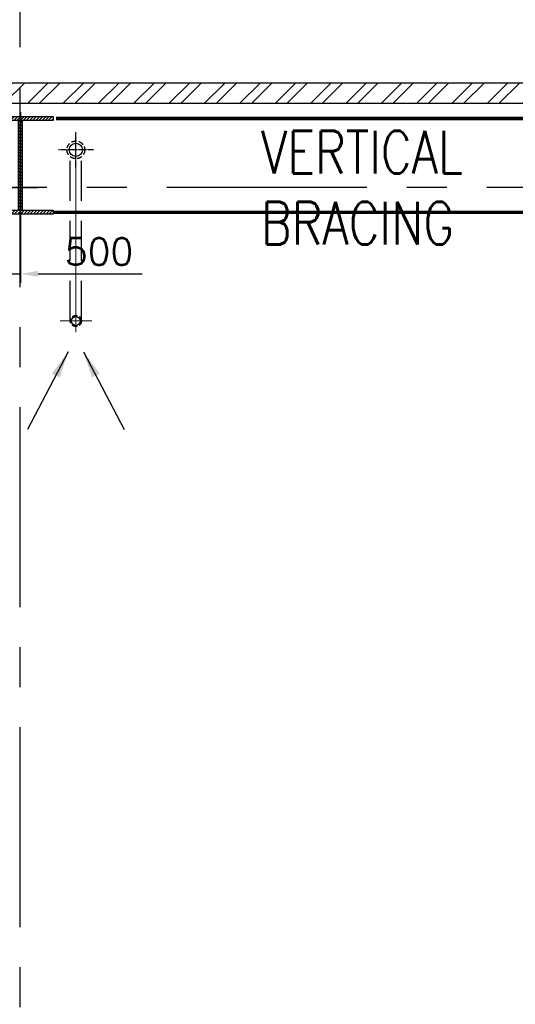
# Model space of a CAD drawing. Header units: inches. Extents: x 306235 to 1392759, y -66369 to 421098.
# Tile 24 of 91: x 425985 to 431561, y -15967 to -4889. Entities that reach past the tile are written whole.
import ezdxf

# ---------------------------------------------------------------- set-up
doc = ezdxf.new("R2010")
doc.units = ezdxf.units.IN
doc.header["$LTSCALE"] = 1800
doc.header["$MEASUREMENT"] = 0
for name, pattern in [('CENTER', [2, 1.25, -0.25, 0.25, -0.25]), ('CENTER2', [1.125, 0.75, -0.125, 0.125, -0.125]), ('DASHED', [0.75, 0.5, -0.25]), ('HIDDEN', [0.375, 0.25, -0.125]), ('HIDDEN2', [0.1875, 0.125, -0.0625])]:
    doc.linetypes.add(name, pattern=pattern)
doc.layers.get('0').update_dxf_attribs({"color": 253, "lineweight": 9})
for name, color, linetype, lineweight in [('7', 8, 'CENTER', 13), ('DRAIN', 251, 'DASHED', 25), ('LEADER', 4, 'Continuous', 15), ('WALL HATCH', 251, 'Continuous', 13)]:
    doc.layers.add(name, color=color, linetype=linetype, lineweight=lineweight)
for name, color, linetype in [('BRACING', 1, 'HIDDEN'), ('CEN', 2, 'CENTER'), ('COL', 1, 'Continuous'), ('DIM', 4, 'Continuous'), ('GRID', 251, 'CENTER'), ('RAIN WATER', 6, 'Continuous'), ('TEXT', 3, 'Continuous'), ('WALL', 6, 'Continuous')]:
    doc.layers.add(name, color=color, linetype=linetype)
doc.styles.add('ROAMNS', font='ROMANS.shx')
doc.styles.add('ROMANS', font='romans.shx')
doc.styles.get("Standard").update_dxf_attribs({"font": 'arial.ttf'})
doc.dimstyles.new('DIM INT 1', dxfattribs={"dimtxt": 300, "dimasz": 200, "dimexe": 100, "dimexo": 100, "dimgap": 100, "dimtad": 1, "dimdec": 0, "dimzin": 13, "dimdsep": 46, "dimlunit": 5, "dimtxsty": 'ROAMNS', "dimblk1": 'CLOSEDBLANK', "dimcen": 0.09, "dimclrd": 9, "dimclre": 9, "dimclrt": 4, "dimadec": 0, "dimazin": 0, "dimtfac": 1, "dimtdec": 0, "dimtix": 1, "dimtmove": 2, "dimatfit": 3, "dimfxl": 1, "dimtolj": 1, "dimtzin": 13, "dimarcsym": 0})
doc.dimstyles.get("Standard").update_dxf_attribs({"dimtxt": 0.18, "dimasz": 0.18, "dimexe": 0.18, "dimexo": 0.0625, "dimgap": 0.09, "dimtad": 0, "dimtih": 1, "dimtoh": 1, "dimdec": 4, "dimzin": 0, "dimdsep": 46, "dimtxsty": 'Standard', "dimcen": 0.09, "dimadec": 0, "dimazin": 0, "dimtfac": 1, "dimtdec": 4, "dimtofl": 0, "dimtmove": 0, "dimatfit": 3, "dimfxl": 1, "dimtolj": 1, "dimtzin": 0, "dimarcsym": 0})

# ---------------------------------------------------------------- blocks, each defined once
blk = doc.blocks.new('C-ROW COLUMN (above17m)')
at = {"layer": 'COL'}
h = blk.add_hatch(dxfattribs=at)
h.set_pattern_fill('ANSI31', color=256, scale=200, style=0)
h.set_pattern_definition([(45, (-78771.347, -120071.694), (-17.6776695, 17.6776695), [])])
h.paths.add_polyline_path([(22, 755), (-22, 755), (-22, -255), (22, -255)])
h.paths.add_polyline_path([(370, -300), (370, -255), (-370, -255), (-370, -300)])
h.paths.add_polyline_path([(-370, 800), (-370, 755), (370, 755), (370, 800)])
at = {"layer": 'CEN'}
for p, q in [((0, -300), (0, 800)), ((-192, 0), (192, 0))]:
    blk.add_line(p, q, dxfattribs=at)
at = {"layer": 'COL'}
for points in [[(-370, 800), (370, 800), (370, 755), (-370, 755)], [(-22, 755), (22, 755), (22, -255), (-22, -255)], [(-370, -255), (370, -255), (370, -300), (-370, -300)]]:
    blk.add_lwpolyline(points, close=True, dxfattribs=at)
blk = doc.blocks.new('*D475')
at = {"layer": 'Defpoints', "color": 0, "transparency": 16777216}
for p in [(425492, -5829), (425992, -5829), (425492, -7749)]:
    blk.add_point(p, dxfattribs=at)
at = {"layer": 'DIM', "color": 9, "lineweight": -2, "transparency": 16777216}
for p, q in [((425492, -5929), (425492, -7849)), ((425992, -5929), (425992, -7849)), ((425292, -7749), (425092, -7749)), ((425492, -7749), (425992, -7749)), ((426192, -7749), (427363, -7749))]:
    blk.add_line(p, q, dxfattribs=at)
at = {"layer": 'DIM', "color": 9, "transparency": 16777216}
for points in [[(425292, -7716), (425292, -7782), (425492, -7749)], [(426192, -7716), (426192, -7782), (425992, -7749)]]:
    blk.add_solid(points, dxfattribs=at)
at = {"layer": 'DIM', "color": 4, "transparency": 16777216, "insert": (426877, -7499), "char_height": 300, "attachment_point": 5, "style": 'ROAMNS'}
blk.add_mtext('\\A1;500', dxfattribs=at)
blk = doc.blocks.new('_ClosedBlank')
at = {"color": 0, "linetype": 'ByBlock', "lineweight": -2}
for p, q in [((-1, 0.167), (0, 0)), ((-1, 0.167), (-1, -0.167)), ((0, 0), (-1, -0.167))]:
    blk.add_line(p, q, dxfattribs=at)

msp = doc.modelspace()

# ---------------------------------------------------------------- hatches: boundary and pattern name
at = {"layer": 'WALL HATCH'}
h = msp.add_hatch(dxfattribs=at)
h.set_pattern_fill('ANSI32', color=256, scale=750, style=0)
h.set_pattern_definition([(45, (-125722.24, -188915.74), (-198.87378, 198.87378), []), (45, (-125589.66, -188915.74), (-198.87378, 198.87378), [])])
h.paths.add_polyline_path([(353991.6, -5598.7), (353991.6, -5828.7), (376991.6, -5828.7), (376991.6, -5598.7)])
h.paths.add_polyline_path([(337241.6, -5598.7), (337241.6, -5828.7), (339741.6, -5828.8), (339741.6, -5598.8)])
h.paths.add_polyline_path([(332241.6, -5598.7), (332241.6, -5828.7), (334241.6, -5828.7), (334241.6, -5598.7)])
h.paths.add_polyline_path([(347741.6, -5598.7), (347741.6, -5828.7), (353991.6, -5828.7), (353991.6, -5598.7)])
h.paths.add_polyline_path([(344741.6, -5828.7), (344741.6, -5598.7), (342741.6, -5598.7), (342741.6, -5828.7)])
h.paths.add_polyline_path([(441341.6, -5598.7), (441341.6, -5828.7), (441681.6, -5828.7), (441681.6, -5598.7)])
h.paths.add_polyline_path([(384491.6, -5828.7), (384491.6, -5598.7), (378191.6, -5598.7), (378191.6, -5828.7)])
h.paths.add_polyline_path([(389491.6, -5828.7), (389491.6, -5598.7), (387491.6, -5598.7), (387491.6, -5828.7)])
h.paths.add_polyline_path([(395241.6, -5828.7), (395241.6, -5598.7), (392491.6, -5598.7), (392491.6, -5828.7)])
h.paths.add_polyline_path([(400241.6, -5828.7), (400241.6, -5598.7), (398241.6, -5598.7), (398241.6, -5828.7)])
h.paths.add_polyline_path([(405991.6, -5828.7), (405991.6, -5598.7), (403241.6, -5598.7), (403241.6, -5828.7)])
h.paths.add_polyline_path([(410991.6, -5828.7), (410991.6, -5598.7), (408991.6, -5598.7), (408991.6, -5828.7)])
h.paths.add_polyline_path([(419741.6, -5598.7), (419741.6, -5828.7), (424291.6, -5828.7), (424291.6, -5598.7)])
h.paths.add_polyline_path([(416741.6, -5828.7), (416741.6, -5598.7), (413991.6, -5598.7), (413991.6, -5828.7)])
h.paths.add_polyline_path([(436191.6, -5598.7), (436191.6, -5828.7), (440741.6, -5828.7), (440741.6, -5598.7)])
h.paths.add_polyline_path([(435311.8, -5598.7), (435311.8, -5828.7), (436191.6, -5828.7), (436191.6, -5598.7)])
h.paths.add_polyline_path([(434711.8, -5828.7), (434711.8, -5598.7), (425491.6, -5598.7), (425491.6, -5828.7)])
h.paths.add_polyline_path([(326741.6, -5598.7), (326741.6, -5828.7), (329241.6, -5828.7), (329241.6, -5598.7)])
h.paths.add_polyline_path([(323741.6, -5828.7), (323741.6, -5598.7), (322381.6, -5598.7), (322381.6, -5828.7)])

# ---------------------------------------------------------------- linework, layer by layer
at = {"layer": '7'}
msp.add_line((426616.6, -6153.7), (426616.6, -8414.3), dxfattribs=at)
at = {"layer": '7', "ltscale": 0.5}
msp.add_line((426439.8, -8278.7), (426796.7, -8278.7), dxfattribs=at)
at = {"layer": 'BRACING', "const_width": 40}
for points in [[(426391.6, -6001.2), (437591.6, -6001.2)], [(426371.6, -7056.2), (437631.6, -7056.2)]]:
    msp.add_lwpolyline(points, dxfattribs=at)
at = {"layer": 'DRAIN', "color": 4, "linetype": 'HIDDEN'}
for p, q in [((426554.1, -8278.7), (426554.1, -6431.8)), ((426679.1, -8278.7), (426679.1, -6431.8))]:
    msp.add_line(p, q, dxfattribs=at)
at = {"layer": 'GRID'}
for p, q in [((425991.6, -58299.5), (425991.6, -3278.7)), ((425991.6, -58299.5), (425991.6, -3278.7)), ((444291.6, -6778.7), (309191.6, -6778.7)), ((444291.6, -6778.7), (309191.6, -6778.7))]:
    msp.add_line(p, q, dxfattribs=at)
at = {"layer": 'RAIN WATER', "linetype": 'CENTER2', "ltscale": 0.05}
for p, q in [((426616.6, -6553.7), (426616.6, -6153.7)), ((426816.6, -6353.7), (426416.6, -6353.7))]:
    msp.add_line(p, q, dxfattribs=at)
at = {"layer": 'RAIN WATER', "linetype": 'HIDDEN2', "ltscale": 0.25}
for centre, radius in [((426616.6, -6353.7), 100), ((426616.6, -8278.7), 62.5)]:
    msp.add_circle(centre, radius, dxfattribs=at)
at = {"layer": 'RAIN WATER', "ltscale": 0.25}
msp.add_circle((426616.6, -6353.7), 75, dxfattribs=at)
at = {"layer": 'RAIN WATER', "color": 6}
msp.add_circle((426616.6, -8278.7), 50, dxfattribs=at)
at = {"layer": 'WALL'}
for p, q in [((425491.6, -5598.7), (439066.6, -5598.7)), ((425491.6, -5828.7), (440491.6, -5828.7))]:
    msp.add_line(p, q, dxfattribs=at)

# ---------------------------------------------------------------- block references
msp.add_blockref('C-ROW COLUMN (above17m)', (425991.6, -6778.7))

# ---------------------------------------------------------------- texts
at = {"layer": 'TEXT', "insert": (428699.2, -6138.7), "char_height": 480, "width": 2515.419, "attachment_point": 1, "style": 'ROMANS'}
msp.add_mtext('{\\W0.8;VERTICAL BRACING}', dxfattribs=at)

# ---------------------------------------------------------------- dimensions: what is measured, and where the dimension line sits
at = {"layer": 'DIM'}
dim = msp.add_linear_dim(base=(425491.6, -7749.1), p1=(425991.6, -5828.7), p2=(425491.6, -5828.7), dimstyle='DIM INT 1', override={"dimtmove": 0}, dxfattribs=at)
dim.commit()
dim.dimension.update_dxf_attribs({"geometry": '*D475', "text_midpoint": (426877.3, -7749.1), "dimtype": 160})

# ---------------------------------------------------------------- leaders
at = {"layer": 'LEADER'}
for points in [[(426530.6, -8625.8, -100), (426073.5, -9501, -100)], [(426702.5, -8625.8, -100), (427159.7, -9501, -100)]]:
    msp.add_leader(points, dimstyle='Standard', override={"dimtxt": 350, "dimasz": 300, "dimexe": 0, "dimexo": 0, "dimgap": 100, "dimtad": 0, "dimtih": 0, "dimtoh": 0, "dimdec": 0, "dimtxsty": 'ROMANS', "dimcen": 0, "dimclrd": 9, "dimclre": 9, "dimclrt": 256, "dimtdec": 0, "dimtix": 1, "dimtofl": 1, "dimatfit": 0}, dxfattribs=at)

doc.saveas('drawing.dxf')
